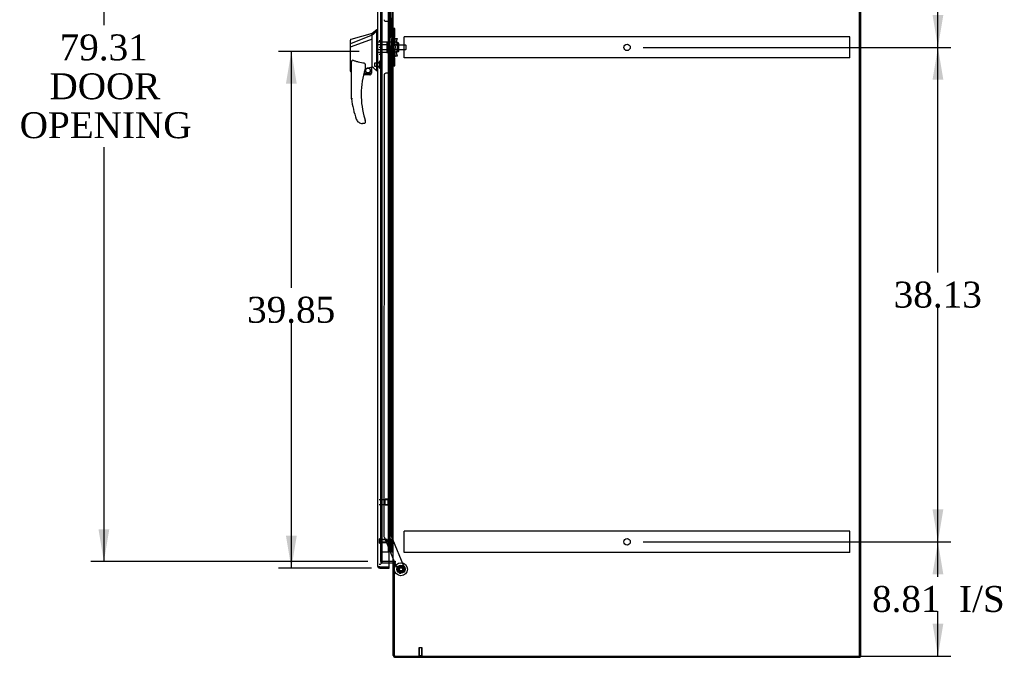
# Model space of a CAD drawing. Header units: inches. Extents: x 2 to 538, y -2 to 358.
# Tile 7 of 10: x 232 to 308, y 133 to 182. Entities that reach past the tile are written whole.
import ezdxf
from ezdxf.enums import TextEntityAlignment as Align
from ezdxf.lldxf.tags import DXFTag

# ---------------------------------------------------------------- set-up
doc = ezdxf.new("R2010")
doc.units = ezdxf.units.IN
doc.header["$MEASUREMENT"] = 0
for name, color, linetype in [('COM53964-5', 7, 'Continuous'), ('COM54746-78', 7, 'Continuous'), ('COM56673-6', 7, 'Continuous'), ('COM70220', 7, 'Continuous'), ('COM70838', 7, 'Continuous'), ('COM70839-6', 7, 'Continuous'), ('COM71199-6', 7, 'Continuous'), ('COM71208-9', 7, 'Continuous'), ('COM71209-10', 7, 'Continuous'), ('Default', 7, 'Continuous'), ('HAN13068', 7, 'Continuous'), ('HAN13068_NUT', 7, 'Continuous'), ('HAN13068_SCREW', 7, 'Continuous'), ('HAN_NUT', 7, 'Continuous'), ('NTS18147', 7, 'Continuous'), ('ROL87452', 7, 'Continuous'), ('RVT17786', 7, 'Continuous'), ('RVT19000', 7, 'Continuous'), ('SPC87322', 7, 'Continuous'), ('STD26122', 7, 'Continuous'), ('STD26258', 7, 'Continuous'), ('WAF25376', 7, 'Continuous'), ('WAM30038', 7, 'Continuous')]:
    doc.layers.add(name, color=color, linetype=linetype)
doc.styles.add('SEACAD_Times_New_Roman', font='times.ttf')
tags = doc.linetypes.add('HIDDEN2', pattern=[0.1875, 0.125, -0.0625]).pattern_tags.tags
tags[6:7] = [DXFTag(74, 4), DXFTag(75, 0), DXFTag(340, '0'), DXFTag(46, 0.0), DXFTag(50, 0.0), DXFTag(44, 0.0), DXFTag(45, 0.0)]
tags[4:5] = [DXFTag(74, 4), DXFTag(75, 0), DXFTag(340, '0'), DXFTag(46, 0.0), DXFTag(50, 0.0), DXFTag(44, 0.0), DXFTag(45, 0.0)]
doc.dimstyles.new('HAMMOND_(STH_-_540x360)', dxfattribs={"dimtxt": 2, "dimasz": 2.5, "dimexe": 1, "dimexo": 1, "dimgap": 0.5, "dimtad": 0, "dimtih": 1, "dimtoh": 1, "dimzin": 0, "dimdsep": 46, "dimtxsty": 'SEACAD_Times_New_Roman', "dimblk1": '_SE_FILLED', "dimblk2": '_SE_FILLED', "dimsah": 1, "dimcen": 1, "dimadec": 0, "dimazin": 0, "dimtfac": 0.8, "dimtofl": 0, "dimtmove": 0, "dimatfit": 3, "dimfxl": 1, "dimtolj": 1, "dimtzin": 0, "dimarcsym": 0})

# ---------------------------------------------------------------- blocks, each defined once
blk = doc.blocks.new('SE3')
at = {"layer": 'COM53964-5', "color": 7, "linetype": 'HIDDEN2'}
for p, q in [((261.968, 180.429), (261.968, 180.567)), ((296.343, 180.567), (261.968, 180.567)), ((261.968, 179.08), (261.968, 180.429)), ((296.343, 180.429), (296.343, 180.567)), ((296.343, 179.08), (296.343, 180.429)), ((261.968, 178.942), (261.968, 179.08)), ((296.343, 178.942), (261.968, 178.942)), ((296.343, 178.942), (296.343, 179.08)), ((261.968, 142.299), (261.968, 142.437)), ((296.343, 142.437), (261.968, 142.437)), ((261.968, 140.95), (261.968, 142.299)), ((296.343, 142.299), (296.343, 142.437)), ((296.343, 140.95), (296.343, 142.299)), ((261.968, 140.812), (261.968, 140.95)), ((296.343, 140.812), (261.968, 140.812)), ((296.343, 140.812), (296.343, 140.95))]:
    blk.add_line(p, q, dxfattribs=at)
for centre in [(279.155, 179.755), (279.155, 141.625)]:
    blk.add_circle(centre, 0.25, dxfattribs=at)
at = {"layer": 'COM54746-78', "color": 7, "linetype": 'HIDDEN2'}
for p, q in [((260.222, 140.862), (260.222, 218.862)), ((260.772, 140.862), (260.772, 218.862)), ((260.777, 218.871), (260.777, 140.862)), ((260.877, 140.862), (260.877, 218.871)), ((261.063, 140.862), (261.063, 218.862)), ((260.827, 181.862), (260.827, 182.862)), ((260.868, 181.862), (260.868, 182.862)), ((260.772, 181.862), (260.827, 181.862)), ((260.816, 181.862), (260.944, 181.862)), ((260.816, 180.862), (260.816, 181.862)), ((260.913, 180.862), (260.913, 181.862)), ((260.939, 181.862), (260.939, 180.862)), ((260.944, 180.862), (260.944, 181.862)), ((260.772, 180.862), (260.827, 180.862)), ((260.816, 180.862), (260.944, 180.862)), ((260.827, 179.862), (260.827, 180.862)), ((260.868, 179.862), (260.868, 180.862)), ((260.772, 179.862), (260.827, 179.862)), ((260.816, 179.862), (260.944, 179.862)), ((260.816, 178.862), (260.816, 179.862)), ((260.913, 178.862), (260.913, 179.862)), ((260.939, 179.862), (260.939, 178.862)), ((260.944, 178.862), (260.944, 179.862)), ((260.772, 178.862), (260.827, 178.862)), ((260.816, 178.862), (260.944, 178.862)), ((260.827, 177.862), (260.827, 178.862)), ((260.868, 177.862), (260.868, 178.862)), ((260.772, 177.862), (260.827, 177.862)), ((260.816, 177.862), (260.944, 177.862)), ((260.816, 176.862), (260.816, 177.862)), ((260.913, 176.862), (260.913, 177.862)), ((260.939, 177.862), (260.939, 176.862)), ((260.944, 176.862), (260.944, 177.862)), ((260.772, 176.862), (260.827, 176.862)), ((260.816, 176.862), (260.944, 176.862)), ((260.827, 175.862), (260.827, 176.862)), ((260.868, 175.862), (260.868, 176.862)), ((260.772, 175.862), (260.827, 175.862)), ((260.816, 175.862), (260.944, 175.862)), ((260.816, 174.862), (260.816, 175.862)), ((260.913, 174.862), (260.913, 175.862)), ((260.939, 175.862), (260.939, 174.862)), ((260.944, 174.862), (260.944, 175.862)), ((260.772, 174.862), (260.827, 174.862)), ((260.816, 174.862), (260.944, 174.862)), ((260.827, 173.862), (260.827, 174.862)), ((260.868, 173.862), (260.868, 174.862)), ((260.772, 173.862), (260.827, 173.862)), ((260.816, 173.862), (260.944, 173.862)), ((260.816, 172.862), (260.816, 173.862)), ((260.913, 172.862), (260.913, 173.862)), ((260.939, 173.862), (260.939, 172.862)), ((260.944, 172.862), (260.944, 173.862)), ((260.772, 172.862), (260.827, 172.862)), ((260.816, 172.862), (260.944, 172.862)), ((260.827, 171.862), (260.827, 172.862)), ((260.868, 171.862), (260.868, 172.862)), ((260.772, 171.862), (260.827, 171.862)), ((260.816, 171.862), (260.944, 171.862)), ((260.816, 170.862), (260.816, 171.862)), ((260.913, 170.862), (260.913, 171.862)), ((260.939, 171.862), (260.939, 170.862)), ((260.944, 170.862), (260.944, 171.862)), ((260.772, 170.862), (260.827, 170.862)), ((260.816, 170.862), (260.944, 170.862)), ((260.827, 169.862), (260.827, 170.862)), ((260.868, 169.862), (260.868, 170.862)), ((260.772, 169.862), (260.827, 169.862)), ((260.816, 169.862), (260.944, 169.862)), ((260.816, 168.862), (260.816, 169.862)), ((260.913, 168.862), (260.913, 169.862)), ((260.939, 169.862), (260.939, 168.862)), ((260.944, 168.862), (260.944, 169.862)), ((260.772, 168.862), (260.827, 168.862)), ((260.816, 168.862), (260.944, 168.862)), ((260.827, 167.862), (260.827, 168.862)), ((260.868, 167.862), (260.868, 168.862)), ((260.772, 167.862), (260.827, 167.862)), ((260.816, 167.862), (260.944, 167.862)), ((260.816, 166.862), (260.816, 167.862)), ((260.913, 166.862), (260.913, 167.862)), ((260.939, 167.862), (260.939, 166.862)), ((260.944, 166.862), (260.944, 167.862)), ((260.772, 166.862), (260.827, 166.862)), ((260.816, 166.862), (260.944, 166.862)), ((260.827, 165.862), (260.827, 166.862)), ((260.868, 165.862), (260.868, 166.862)), ((260.772, 165.862), (260.827, 165.862)), ((260.816, 165.862), (260.944, 165.862)), ((260.816, 164.862), (260.816, 165.862)), ((260.913, 164.862), (260.913, 165.862)), ((260.939, 165.862), (260.939, 164.862)), ((260.944, 164.862), (260.944, 165.862)), ((260.772, 164.862), (260.827, 164.862)), ((260.816, 164.862), (260.944, 164.862)), ((260.827, 163.862), (260.827, 164.862)), ((260.868, 163.862), (260.868, 164.862)), ((260.772, 163.862), (260.827, 163.862)), ((260.816, 163.862), (260.944, 163.862)), ((260.816, 162.862), (260.816, 163.862)), ((260.913, 162.862), (260.913, 163.862)), ((260.939, 163.862), (260.939, 162.862)), ((260.944, 162.862), (260.944, 163.862)), ((260.772, 162.862), (260.827, 162.862)), ((260.816, 162.862), (260.944, 162.862)), ((260.827, 161.862), (260.827, 162.862)), ((260.868, 161.862), (260.868, 162.862)), ((260.772, 161.862), (260.827, 161.862)), ((260.816, 161.862), (260.944, 161.862)), ((260.816, 160.862), (260.816, 161.862)), ((260.913, 160.862), (260.913, 161.862)), ((260.939, 161.862), (260.939, 160.862)), ((260.944, 160.862), (260.944, 161.862)), ((260.772, 160.862), (260.827, 160.862)), ((260.816, 160.862), (260.944, 160.862)), ((260.827, 159.862), (260.827, 160.862)), ((260.868, 159.862), (260.868, 160.862)), ((260.772, 159.862), (260.827, 159.862)), ((260.816, 159.862), (260.944, 159.862)), ((260.816, 158.862), (260.816, 159.862)), ((260.913, 158.862), (260.913, 159.862)), ((260.939, 159.862), (260.939, 158.862)), ((260.944, 158.862), (260.944, 159.862)), ((260.772, 158.862), (260.827, 158.862)), ((260.816, 158.862), (260.944, 158.862)), ((260.827, 157.862), (260.827, 158.862)), ((260.868, 157.862), (260.868, 158.862)), ((260.772, 157.862), (260.827, 157.862)), ((260.816, 157.862), (260.944, 157.862)), ((260.816, 156.862), (260.816, 157.862)), ((260.913, 156.862), (260.913, 157.862)), ((260.939, 157.862), (260.939, 156.862)), ((260.944, 156.862), (260.944, 157.862)), ((260.772, 156.862), (260.827, 156.862)), ((260.816, 156.862), (260.944, 156.862)), ((260.827, 155.862), (260.827, 156.862)), ((260.868, 155.862), (260.868, 156.862)), ((260.772, 155.862), (260.827, 155.862)), ((260.816, 155.862), (260.944, 155.862)), ((260.816, 154.862), (260.816, 155.862)), ((260.913, 154.862), (260.913, 155.862)), ((260.939, 155.862), (260.939, 154.862)), ((260.944, 154.862), (260.944, 155.862)), ((260.772, 154.862), (260.827, 154.862)), ((260.816, 154.862), (260.944, 154.862)), ((260.827, 153.862), (260.827, 154.862)), ((260.868, 153.862), (260.868, 154.862)), ((260.772, 153.862), (260.827, 153.862)), ((260.816, 153.862), (260.944, 153.862)), ((260.816, 152.862), (260.816, 153.862)), ((260.913, 152.862), (260.913, 153.862)), ((260.939, 153.862), (260.939, 152.862)), ((260.944, 152.862), (260.944, 153.862)), ((260.772, 152.862), (260.827, 152.862)), ((260.816, 152.862), (260.944, 152.862)), ((260.827, 151.862), (260.827, 152.862)), ((260.868, 151.862), (260.868, 152.862)), ((260.772, 151.862), (260.827, 151.862)), ((260.816, 151.862), (260.944, 151.862)), ((260.816, 150.862), (260.816, 151.862)), ((260.913, 150.862), (260.913, 151.862)), ((260.939, 151.862), (260.939, 150.862)), ((260.944, 150.862), (260.944, 151.862)), ((260.772, 150.862), (260.827, 150.862)), ((260.816, 150.862), (260.944, 150.862)), ((260.827, 149.862), (260.827, 150.862)), ((260.868, 149.862), (260.868, 150.862)), ((260.772, 149.862), (260.827, 149.862)), ((260.816, 149.862), (260.944, 149.862)), ((260.816, 148.862), (260.816, 149.862)), ((260.913, 148.862), (260.913, 149.862)), ((260.939, 149.862), (260.939, 148.862)), ((260.944, 148.862), (260.944, 149.862)), ((260.772, 148.862), (260.827, 148.862)), ((260.816, 148.862), (260.944, 148.862)), ((260.827, 147.862), (260.827, 148.862)), ((260.868, 147.862), (260.868, 148.862)), ((260.772, 147.862), (260.827, 147.862)), ((260.816, 147.862), (260.944, 147.862)), ((260.816, 146.862), (260.816, 147.862)), ((260.913, 146.862), (260.913, 147.862)), ((260.939, 147.862), (260.939, 146.862)), ((260.944, 146.862), (260.944, 147.862)), ((260.772, 146.862), (260.827, 146.862)), ((260.816, 146.862), (260.944, 146.862)), ((260.827, 145.862), (260.827, 146.862)), ((260.868, 145.862), (260.868, 146.862)), ((260.772, 145.862), (260.827, 145.862)), ((260.816, 145.862), (260.944, 145.862)), ((260.816, 144.862), (260.816, 145.862)), ((260.913, 144.862), (260.913, 145.862)), ((260.939, 145.862), (260.939, 144.862)), ((260.944, 144.862), (260.944, 145.862)), ((260.772, 144.862), (260.827, 144.862)), ((260.816, 144.862), (260.944, 144.862)), ((260.827, 143.862), (260.827, 144.862)), ((260.868, 143.862), (260.868, 144.862)), ((260.772, 143.862), (260.827, 143.862)), ((260.816, 143.862), (260.944, 143.862)), ((260.816, 142.862), (260.816, 143.862)), ((260.913, 142.862), (260.913, 143.862)), ((260.939, 143.862), (260.939, 142.862)), ((260.944, 142.862), (260.944, 143.862)), ((260.772, 142.862), (260.827, 142.862)), ((260.816, 142.862), (260.944, 142.862)), ((260.827, 141.862), (260.827, 142.862)), ((260.868, 141.862), (260.868, 142.862)), ((260.772, 141.862), (260.827, 141.862)), ((260.816, 140.862), (260.816, 141.862)), ((260.816, 141.862), (260.944, 141.862)), ((260.913, 140.862), (260.913, 141.862)), ((260.939, 141.862), (260.939, 140.862)), ((260.944, 140.862), (260.944, 141.862)), ((260.222, 140.862), (260.747, 140.862)), ((260.747, 140.862), (260.772, 140.862)), ((260.772, 140.862), (260.777, 140.862)), ((260.816, 140.862), (260.777, 140.862)), ((260.939, 140.862), (260.816, 140.862)), ((260.939, 140.862), (261.063, 140.862)), ((261.063, 140.862), (261.125, 140.862))]:
    blk.add_line(p, q, dxfattribs=at)
at = {"layer": 'COM56673-6', "color": 7, "linetype": 'HIDDEN2'}
blk.add_line((297.09, 132.818), (297.09, 222.688), dxfattribs=at)
at = {"layer": 'COM56673-6', "color": 7, "linetype": 'Continuous'}
for q in [(297.185, 222.688), (297.125, 132.818)]:
    blk.add_line((297.185, 132.818), q, dxfattribs=at)
at = {"layer": 'COM70220', "color": 7, "linetype": 'HIDDEN2'}
for p, q in [((260.283, 140.396), (260.283, 219.328)), ((260.283, 140.146), (260.283, 140.396))]:
    blk.add_line(p, q, dxfattribs=at)
blk.add_arc((260.033, 140.146), 0.25, 270, 0, dxfattribs=at)
at = {"layer": 'COM70838', "color": 7, "linetype": 'HIDDEN2'}
for p, q in [((261.015, 181.163), (261.015, 181.2)), ((261.015, 181.2), (261.14, 181.2)), ((261.015, 181.163), (261.015, 180.45)), ((261.14, 181.2), (261.14, 181.163)), ((261.14, 180.505), (261.14, 181.163)), ((261.015, 179.075), (261.015, 180.45)), ((261.015, 180.45), (261.073, 180.45)), ((261.073, 179.075), (261.073, 180.45)), ((261.073, 180.45), (261.198, 180.45)), ((261.198, 179.075), (261.198, 180.45)), ((261.301, 180.45), (261.198, 180.45)), ((261.201, 179.762), (261.282, 180.325)), ((261.282, 180.325), (261.301, 180.45)), ((261.301, 180.45), (261.427, 180.45)), ((261.327, 179.762), (261.409, 180.325)), ((261.427, 180.45), (261.409, 180.325)), ((261.282, 179.2), (261.201, 179.762)), ((261.409, 179.2), (261.327, 179.762)), ((261.073, 179.075), (261.015, 179.075)), ((261.015, 179.075), (261.015, 178.361)), ((261.198, 179.075), (261.073, 179.075)), ((261.14, 178.361), (261.14, 179.047)), ((261.198, 179.075), (261.301, 179.075)), ((261.301, 179.075), (261.282, 179.2)), ((261.427, 179.075), (261.301, 179.075)), ((261.409, 179.2), (261.427, 179.075)), ((261.015, 178.325), (261.015, 178.361)), ((261.14, 178.325), (261.015, 178.325)), ((261.14, 178.361), (261.14, 178.325))]:
    blk.add_line(p, q, dxfattribs=at)
for centre, start, end in [((261.257, 180.505), 180, 208.03984), ((261.257, 179.047), 166.45544, 180)]:
    blk.add_arc(centre, 0.117, start, end, dxfattribs=at)
at = {"layer": 'COM70839-6', "color": 7, "linetype": 'HIDDEN2'}
for p, q in [((260.953, 180.513), (260.94, 217.389)), ((260.547, 181.762), (260.758, 181.763)), ((260.883, 181.638), (260.883, 180.625)), ((260.883, 178.899), (260.883, 177.887)), ((260.953, 179.012), (260.94, 142.135)), ((260.758, 177.762), (260.547, 177.762)), ((260.422, 177.637), (260.408, 142.054)), ((260.418, 142.007), (261.208, 140.098)), ((260.94, 142.135), (262.039, 139.479)), ((261.221, 140.068), (261.549, 139.276)), ((261.972, 139.315), (261.712, 139.208))]:
    blk.add_line(p, q, dxfattribs=at)
at = {"layer": 'COM70839-6', "color": 7, "linetype": 'Continuous'}
blk.add_line((261.208, 140.098), (261.221, 140.068), dxfattribs=at)
at = {"layer": 'COM70839-6', "color": 7, "linetype": 'HIDDEN2'}
blk.add_circle((261.72, 139.515), 0.129, dxfattribs=at)
for centre, start, end in [((260.547, 181.887), 180.02117, 270.02117), ((260.758, 181.638), 0.02117, 90.02117), ((261.008, 180.625), 180.02117, 243.91729), ((261.008, 178.899), 116.08271, 179.97883), ((260.547, 177.637), 89.97883, 179.97883), ((260.758, 177.887), 269.97883, 359.97883), ((260.533, 142.054), 179.97883, 202.49083), ((261.664, 139.323), 202.49083, 292.49083), ((261.924, 139.431), 292.49083, 22.49083)]:
    blk.add_arc(centre, 0.125, start, end, dxfattribs=at)
at = {"layer": 'COM71199-6', "color": 7, "linetype": 'Continuous'}
for p, q in [((259.938, 139.739), (259.938, 219.985)), ((260.813, 139.691), (260.813, 220.033)), ((259.938, 139.739), (259.938, 139.739)), ((259.938, 139.739), (259.938, 139.739)), ((260.018, 139.691), (259.968, 139.652)), ((260.081, 139.691), (259.968, 139.691)), ((260.018, 139.691), (260.081, 139.691)), ((260.081, 139.691), (260.081, 139.691)), ((260.081, 139.691), (260.813, 139.691)), ((260.081, 139.691), (260.813, 139.691)), ((260.081, 139.596), (260.813, 139.596)), ((260.813, 139.596), (260.813, 139.691))]:
    blk.add_line(p, q, dxfattribs=at)
for start, end in [(180, 180.07617), (180.15607, 217.50359), (217.50359, 270)]:
    blk.add_arc((260.081, 139.739), 0.143, start, end, dxfattribs=at)
blk.add_open_spline([(259.968, 139.691), (259.958, 139.699), (259.951, 139.707), (259.943, 139.719), (259.941, 139.723), (259.939, 139.731), (259.938, 139.735), (259.938, 139.739)], degree=3, knots=[0, 0, 0, 0, 0.5, 0.5, 0.75, 0.75, 1, 1, 1, 1], dxfattribs=at)
at = {"layer": 'COM71208-9', "color": 7, "linetype": 'Continuous'}
for p, q in [((297.125, 132.818), (297.125, 222.688)), ((261.125, 140.098), (261.125, 219.408)), ((261.077, 140.098), (260.813, 140.098)), ((261.077, 140.098), (261.125, 140.098)), ((261.268, 140.098), (261.125, 140.098)), ((261.125, 140.068), (261.125, 140.068)), ((261.298, 140.068), (261.125, 140.068)), ((261.22, 140.068), (261.125, 140.068)), ((261.22, 132.818), (261.22, 140.068)), ((261.268, 140.098), (261.298, 140.098)), ((261.22, 132.818), (297.125, 132.818))]:
    blk.add_line(p, q, dxfattribs=at)
at = {"layer": 'COM71208-9', "color": 7, "linetype": 'HIDDEN2'}
for p, q in [((260.158, 140.098), (260.158, 219.408)), ((260.813, 140.098), (260.158, 140.098))]:
    blk.add_line(p, q, dxfattribs=at)
at = {"layer": 'COM71208-9', "color": 7, "linetype": 'Continuous'}
blk.add_arc((261.298, 140.083), 0.015, 270, 90, dxfattribs=at)
at = {"layer": 'COM71209-10', "color": 7, "linetype": 'HIDDEN2'}
for p, q in [((260.158, 140.098), (260.158, 140.003)), ((260.158, 140.003), (260.813, 140.003)), ((261.22, 140.068), (261.22, 140.068))]:
    blk.add_line(p, q, dxfattribs=at)
at = {"layer": 'COM71209-10', "color": 7, "linetype": 'Continuous'}
for p, q in [((260.813, 140.003), (261.077, 140.003)), ((261.125, 132.866), (261.125, 140.068)), ((261.268, 132.723), (297.125, 132.723)), ((297.125, 132.818), (297.125, 132.723))]:
    blk.add_line(p, q, dxfattribs=at)
for centre, radius, start, end in [((261.077, 139.955), 0.143, 52.20512, 90), ((261.077, 139.955), 0.048, 0, 90), ((261.268, 132.866), 0.143, 180, 270)]:
    blk.add_arc(centre, radius, start, end, dxfattribs=at)
at = {"layer": 'COM71209-10', "color": 7, "linetype": 'HIDDEN2'}
blk.add_arc((261.268, 132.866), 0.048, 180, 270, dxfattribs=at)
at = {"layer": 'HAN13068', "color": 7, "linetype": 'Continuous'}
for p, q in [((259.503, 180.812), (257.855, 180.371)), ((259.858, 181.112), (259.503, 180.812)), ((259.503, 180.7), (259.503, 180.812)), ((259.938, 181.112), (259.855, 181.112)), ((259.858, 181.112), (259.858, 181.01)), ((259.858, 180.951), (259.858, 181.01)), ((259.858, 180.864), (259.858, 180.951)), ((259.858, 178.374), (259.858, 180.864)), ((257.823, 180.019), (257.823, 180.316)), ((257.823, 180.046), (257.823, 180.062)), ((257.823, 179.785), (257.823, 180.019)), ((259.503, 180.7), (257.868, 180.044)), ((259.503, 180.386), (257.879, 179.783)), ((259.503, 180.553), (259.503, 180.7)), ((259.503, 180.459), (259.503, 180.553)), ((259.503, 180.386), (259.503, 180.459)), ((259.503, 178.501), (259.503, 180.386)), ((257.823, 177.913), (257.823, 179.785)), ((257.877, 179.783), (257.879, 179.783)), ((259.503, 178.355), (259.503, 178.501)), ((257.897, 177.854), (257.903, 177.856)), ((257.903, 175.779), (257.903, 178.45)), ((258.864, 177.762), (259.438, 177.762)), ((258.963, 178.369), (258.963, 178.106)), ((258.963, 178.12), (259.09, 178.149)), ((259.173, 178.168), (259.408, 178.223)), ((259.438, 178.226), (259.503, 178.242)), ((259.438, 178.226), (259.438, 178.227)), ((259.438, 178.227), (259.438, 177.762)), ((259.503, 178.242), (259.503, 178.355)), ((259.858, 177.969), (259.858, 178.374)), ((259.858, 177.944), (259.858, 177.969)), ((259.858, 177.942), (259.938, 177.942)), ((259.313, 177.637), (258.833, 177.637)), ((258.466, 173.977), (258.464, 173.975)), ((258.963, 174.125), (258.963, 173.947)), ((258.903, 173.887), (258.748, 173.887))]:
    blk.add_line(p, q, dxfattribs=at)
at = {"layer": 'HAN13068', "color": 7, "linetype": 'HIDDEN2'}
for p, q in [((260.64, 180.158), (259.938, 180.158)), ((260.64, 180.158), (260.64, 179.962)), ((260.64, 179.962), (259.938, 179.962)), ((260.64, 179.563), (259.938, 179.563)), ((260.64, 179.367), (259.938, 179.367)), ((260.64, 179.962), (260.64, 179.563)), ((260.765, 179.922), (260.64, 179.922)), ((260.765, 179.602), (260.64, 179.602)), ((260.64, 179.563), (260.64, 179.367)), ((260.765, 179.922), (260.765, 179.762)), ((260.765, 179.762), (260.765, 179.602)), ((262.1, 179.922), (261.14, 179.922)), ((261.14, 179.602), (262.1, 179.602)), ((262.1, 179.922), (262.1, 179.602)), ((262.13, 179.892), (262.1, 179.922)), ((262.1, 179.602), (262.13, 179.632)), ((262.13, 179.632), (262.13, 179.892)), ((260.063, 178.587), (259.938, 178.587)), ((259.938, 178.262), (260.063, 178.262))]:
    blk.add_line(p, q, dxfattribs=at)
at = {"layer": 'HAN13068', "color": 7, "linetype": 'Continuous'}
blk.add_circle((259.177, 177.966), 0.188, dxfattribs=at)
for centre, radius, start, end in [((257.883, 180.316), 0.06, 105.82399, 180.01847), ((257.868, 180.143), 0.361, 262.90649, 271.52325), ((265.067, 176.116), 6.417, 162.10501, 197.01016), ((258.903, 178.106), 0.06, 342.10501, 0), ((259.177, 177.966), 0.202, 115.2676, 90.89564), ((258.915, 179.094), 0.961, 280.53162, 285.63162), ((259.313, 177.762), 0.125, 310.5358, 346.11346), ((259.313, 177.762), 0.125, 346.11346, 0), ((223.092, 134.796), 56.686, 49.56494, 50.03473), ((259.313, 177.762), 0.125, 270, 310.5358), ((265.243, 176.715), 7.4, 187.26095, 199.71455), ((258.748, 174.387), 0.5, 199.71455, 235.43766), ((258.748, 174.387), 0.5, 235.43766, 270), ((258.903, 173.947), 0.06, 270, 0), ((258.903, 174.125), 0.06, 0, 17.89499)]:
    blk.add_arc(centre, radius, start, end, dxfattribs=at)
blk.add_ellipse((257.883, 177.913), major_axis=(0.06, 0), ratio=0.99816, start_param=3.130517, end_param=4.953484, dxfattribs=at)
blk.add_open_spline([(259.858, 181.01), (259.74, 180.907), (259.621, 180.803), (259.503, 180.7)], degree=3, dxfattribs=at)
for points, knots in [([(257.868, 180.044), (257.855, 180.043), (257.843, 180.04), (257.827, 180.03), (257.823, 180.025), (257.823, 180.019)], [0, 0, 0, 0, 0.5, 0.5, 1, 1, 1, 1]), ([(257.903, 178.45), (257.903, 178.507), (257.907, 178.565), (257.922, 178.65), (257.928, 178.678), (257.943, 178.719), (257.948, 178.733), (257.961, 178.751), (257.965, 178.756), (257.978, 178.764), (257.986, 178.765), (257.993, 178.762)], [0, 0, 0, 0, 0.5, 0.5, 0.75, 0.75, 0.875, 0.875, 0.9375, 0.9375, 1, 1, 1, 1]), ([(258.903, 178.524), (258.825, 178.534), (258.747, 178.547), (258.593, 178.577), (258.516, 178.594), (258.364, 178.633), (258.288, 178.656), (258.139, 178.705), (258.066, 178.733), (257.993, 178.762)], [0, 0, 0, 0, 0.25, 0.25, 0.5, 0.5, 0.75, 0.75, 1, 1, 1, 1]), ([(258.903, 178.524), (258.907, 178.523), (258.911, 178.522), (258.917, 178.518), (258.92, 178.515), (258.928, 178.507), (258.932, 178.501), (258.939, 178.488), (258.942, 178.481), (258.948, 178.468), (258.95, 178.461), (258.956, 178.44), (258.958, 178.426), (258.961, 178.405), (258.962, 178.398), (258.963, 178.383), (258.963, 178.376), (258.963, 178.369)], [0, 0, 0, 0, 0.0625, 0.0625, 0.125, 0.125, 0.25, 0.25, 0.375, 0.375, 0.5, 0.5, 0.75, 0.75, 0.875, 0.875, 1, 1, 1, 1]), ([(259.408, 178.223), (259.412, 178.224), (259.416, 178.225), (259.423, 178.226), (259.426, 178.227), (259.435, 178.228), (259.438, 178.228), (259.438, 178.227)], [0, 0, 0, 0, 0.25, 0.25, 0.5, 0.5, 1, 1, 1, 1]), ([(257.993, 175.785), (257.987, 175.785), (257.981, 175.784), (257.97, 175.784), (257.964, 175.783), (257.948, 175.782), (257.938, 175.782), (257.925, 175.781), (257.921, 175.781), (257.915, 175.78), (257.912, 175.78), (257.908, 175.78), (257.906, 175.78), (257.904, 175.779), (257.903, 175.779), (257.903, 175.779)], [0, 0, 0, 0, 0.125, 0.125, 0.25, 0.25, 0.5, 0.5, 0.625, 0.625, 0.75, 0.75, 0.875, 0.875, 1, 1, 1, 1]), ([(258.93, 174.238), (258.936, 174.221), (258.941, 174.204), (258.949, 174.178), (258.952, 174.17), (258.956, 174.158), (258.957, 174.154), (258.959, 174.149), (258.959, 174.147), (258.96, 174.145), (258.96, 174.144), (258.96, 174.144)], [0, 0, 0, 0, 0.5, 0.5, 0.75, 0.75, 0.875, 0.875, 0.9375, 0.9375, 1, 1, 1, 1])]:
    blk.add_open_spline(points, degree=3, knots=knots, dxfattribs=at)
at = {"layer": 'HAN13068_NUT', "color": 7, "linetype": 'HIDDEN2'}
for p, q in [((261.465, 180.146), (261.14, 180.146)), ((261.465, 180.146), (261.465, 180.05)), ((261.515, 180.095), (261.465, 180.095)), ((261.465, 180.05), (261.465, 179.954)), ((261.545, 179.46), (261.545, 180.065)), ((261.465, 179.954), (261.14, 179.954)), ((261.465, 179.57), (261.14, 179.57)), ((261.465, 179.378), (261.14, 179.378)), ((261.465, 179.954), (261.465, 179.762)), ((261.465, 179.762), (261.465, 179.57)), ((261.465, 179.57), (261.465, 179.474)), ((261.465, 179.474), (261.465, 179.378)), ((261.465, 179.43), (261.515, 179.43))]:
    blk.add_line(p, q, dxfattribs=at)
for centre, start, end in [((261.515, 180.065), 0, 90), ((261.515, 179.46), 270, 0)]:
    blk.add_arc(centre, 0.03, start, end, dxfattribs=at)
at = {"layer": 'HAN13068_SCREW', "color": 7, "linetype": 'HIDDEN2'}
for p, q in [((259.688, 178.54), (259.688, 178.308)), ((260.063, 178.54), (259.688, 178.54)), ((260.063, 178.687), (260.063, 178.162)), ((260.133, 178.687), (260.063, 178.687)), ((260.133, 178.687), (260.133, 178.162)), ((260.27, 178.617), (260.133, 178.617)), ((260.27, 178.424), (260.27, 178.617)), ((259.688, 178.308), (260.063, 178.308)), ((260.063, 178.162), (260.133, 178.162)), ((260.27, 178.424), (260.133, 178.424)), ((260.27, 178.232), (260.133, 178.232)), ((260.27, 178.232), (260.27, 178.424))]:
    blk.add_line(p, q, dxfattribs=at)
at = {"layer": 'HAN_NUT', "color": 7, "linetype": 'HIDDEN2'}
for p, q in [((260.033, 180.292), (260.248, 180.292)), ((260.248, 179.762), (260.248, 180.292)), ((260.033, 179.762), (260.248, 179.762)), ((260.033, 179.232), (260.248, 179.232)), ((260.248, 179.232), (260.248, 179.762))]:
    blk.add_line(p, q, dxfattribs=at)
at = {"layer": 'NTS18147', "color": 7, "linetype": 'HIDDEN2'}
for p, q in [((260.94, 145.186), (260.94, 145.191)), ((261.003, 145.191), (260.94, 145.191)), ((260.94, 145.186), (260.94, 144.998)), ((260.94, 145.186), (261.003, 145.186)), ((261.003, 145.186), (261.003, 145.191)), ((261.065, 145.038), (261.065, 145.092)), ((260.503, 144.471), (260.503, 144.911)), ((260.94, 144.911), (260.503, 144.911)), ((260.503, 144.471), (260.94, 144.471)), ((260.94, 144.998), (260.94, 144.88)), ((261.003, 144.998), (260.94, 144.998)), ((260.94, 144.88), (260.94, 144.502)), ((260.94, 144.88), (261.003, 144.88)), ((260.94, 144.502), (260.94, 144.385)), ((261.003, 144.502), (260.94, 144.502)), ((260.94, 144.385), (260.94, 144.196)), ((260.94, 144.385), (261.003, 144.385)), ((261.003, 144.88), (261.003, 144.998)), ((261.003, 144.385), (261.003, 144.502)), ((261.065, 144.29), (261.065, 144.345)), ((260.94, 144.196), (260.94, 144.191)), ((261.003, 144.196), (260.94, 144.196)), ((260.94, 144.191), (261.003, 144.191)), ((261.003, 144.196), (261.003, 144.191))]:
    blk.add_line(p, q, dxfattribs=at)
blk.add_arc((260.747, 144.691), 0.318, 323.63381, 36.36619, dxfattribs=at)
for centre, start_param, end_param in [((260.747, 145.092), 2.506883, 3.776302), ((260.747, 145.038), 2.506883, 3.141593), ((260.747, 144.345), 3.141593, 3.776302), ((260.747, 144.29), 2.506883, 3.776302)]:
    blk.add_ellipse(centre, major_axis=(-0.318, 0), ratio=0.5, start_param=start_param, end_param=end_param, dxfattribs=at)
at = {"layer": 'ROL87452', "color": 7, "linetype": 'HIDDEN2'}
for radius in [0.5, 0.206]:
    blk.add_circle((261.72, 139.515), radius, dxfattribs=at)
at = {"layer": 'RVT17786', "color": 7, "linetype": 'HIDDEN2'}
blk.add_circle((261.72, 139.515), 0.217, dxfattribs=at)
at = {"layer": 'RVT19000', "color": 7, "linetype": 'HIDDEN2'}
for p, q in [((260.803, 180.747), (260.803, 181.028)), ((261.015, 181.028), (260.803, 181.028)), ((260.803, 180.747), (261.015, 180.747)), ((261.14, 181.083), (261.015, 181.083)), ((261.14, 181.2), (261.14, 181.2)), ((261.253, 181.2), (261.14, 181.2)), ((261.253, 180.575), (261.253, 181.2)), ((261.015, 180.693), (261.14, 180.693)), ((261.14, 180.575), (261.253, 180.575)), ((260.803, 178.496), (260.803, 178.777)), ((261.015, 178.777), (260.803, 178.777)), ((260.803, 178.496), (261.015, 178.496)), ((261.14, 178.832), (261.015, 178.832)), ((261.253, 178.949), (261.14, 178.949)), ((261.253, 178.324), (261.253, 178.949)), ((261.015, 178.442), (261.14, 178.442)), ((261.14, 178.324), (261.14, 178.325)), ((261.14, 178.324), (261.253, 178.324))]:
    blk.add_line(p, q, dxfattribs=at)
at = {"layer": 'SPC87322', "color": 7, "linetype": 'HIDDEN2'}
for p, q in [((261.015, 180.155), (260.64, 180.155)), ((261.14, 180), (261.015, 180)), ((261.14, 179.99), (261.015, 179.99)), ((260.64, 179.37), (261.015, 179.37)), ((261.14, 179.535), (261.015, 179.535)), ((261.14, 179.525), (261.015, 179.525))]:
    blk.add_line(p, q, dxfattribs=at)
at = {"layer": 'STD26122', "color": 7, "linetype": 'HIDDEN2'}
for p, q in [((260.998, 144.876), (260.033, 144.876)), ((260.033, 144.506), (260.998, 144.506)), ((260.998, 144.876), (260.998, 144.506)), ((261.033, 144.841), (260.998, 144.876)), ((260.998, 144.506), (261.033, 144.541)), ((261.033, 144.541), (261.033, 144.841))]:
    blk.add_line(p, q, dxfattribs=at)
at = {"layer": 'STD26258', "color": 7, "linetype": 'HIDDEN2'}
for p, q in [((260.064, 141.847), (260.033, 141.847)), ((260.033, 141.535), (260.064, 141.535)), ((260.064, 141.535), (260.064, 141.847)), ((260.658, 141.816), (260.064, 141.816)), ((260.658, 141.785), (260.064, 141.785)), ((260.658, 141.597), (260.064, 141.597)), ((260.064, 141.566), (260.658, 141.566)), ((260.658, 141.566), (260.658, 141.816)), ((263.345, 133.443), (263.095, 133.443)), ((263.095, 133.443), (263.095, 132.849)), ((263.126, 133.443), (263.126, 132.849)), ((263.314, 133.443), (263.314, 132.849)), ((263.345, 132.849), (263.345, 133.443)), ((263.376, 132.849), (263.064, 132.849)), ((263.064, 132.849), (263.064, 132.818)), ((263.376, 132.818), (263.376, 132.849))]:
    blk.add_line(p, q, dxfattribs=at)
at = {"layer": 'WAF25376', "color": 7, "linetype": 'HIDDEN2'}
for radius in [0.315, 0.14]:
    blk.add_circle((261.72, 139.515), radius, dxfattribs=at)
at = {"layer": 'WAM30038', "color": 7, "linetype": 'HIDDEN2'}
for p, q in [((260.791, 145.066), (260.791, 144.316)), ((260.815, 145.066), (260.791, 145.066)), ((260.815, 145.066), (260.815, 144.316)), ((260.728, 144.865), (260.728, 144.919)), ((260.772, 144.893), (260.728, 144.865)), ((260.728, 144.84), (260.772, 144.868)), ((260.728, 144.865), (260.743, 144.852)), ((260.728, 144.709), (260.728, 144.84)), ((260.772, 144.709), (260.728, 144.709)), ((260.728, 144.542), (260.728, 144.674)), ((260.728, 144.674), (260.772, 144.674)), ((260.772, 144.514), (260.728, 144.542)), ((260.743, 144.53), (260.728, 144.517)), ((260.728, 144.463), (260.728, 144.517)), ((260.728, 144.517), (260.772, 144.489)), ((260.743, 144.852), (260.782, 144.877)), ((260.782, 144.506), (260.743, 144.53)), ((260.791, 144.316), (260.815, 144.316))]:
    blk.add_line(p, q, dxfattribs=at)
for centre, radius, start, end in [((260.207, 145.594), 0.85, 311.70584, 313.44931), ((260.773, 144.691), 0.0181, 1.77183, 93.07302), ((260.773, 144.692), 0.0182, 267.1609, 357.99424), ((260.204, 143.785), 0.854, 46.55474, 48.29011)]:
    blk.add_arc(centre, radius, start, end, dxfattribs=at)
for points, knots in [([(260.728, 144.919), (260.74, 144.931), (260.753, 144.942), (260.766, 144.954), (260.768, 144.956), (260.77, 144.958), (260.772, 144.959)], [0, 0, 0, 0, 0.858552, 0.858552, 0.858552, 1, 1, 1, 1]), ([(260.772, 144.423), (260.77, 144.425), (260.768, 144.427), (260.766, 144.428), (260.753, 144.44), (260.74, 144.451), (260.728, 144.463)], [0, 0, 0, 0, 0.141448, 0.141448, 0.141448, 1, 1, 1, 1]), ([(260.786, 144.898), (260.786, 144.898), (260.785, 144.898), (260.781, 144.898), (260.777, 144.896), (260.772, 144.893)], [0.4389304, 0.4389304, 0.4389304, 0.4389304, 0.5, 0.5, 1, 1, 1, 1]), ([(260.772, 144.868), (260.775, 144.87), (260.777, 144.871), (260.781, 144.875), (260.783, 144.877), (260.786, 144.881), (260.788, 144.884), (260.791, 144.889), (260.791, 144.891), (260.791, 144.893)], [0, 0, 0, 0, 0.25, 0.25, 0.5, 0.5, 0.75, 0.75, 1, 1, 1, 1]), ([(260.791, 144.489), (260.791, 144.491), (260.791, 144.494), (260.788, 144.499), (260.786, 144.501), (260.781, 144.508), (260.777, 144.511), (260.772, 144.514)], [0, 0, 0, 0, 0.25, 0.25, 0.5, 0.5, 1, 1, 1, 1]), ([(260.772, 144.489), (260.775, 144.488), (260.777, 144.487), (260.781, 144.485), (260.783, 144.484), (260.785, 144.484), (260.786, 144.484), (260.786, 144.484)], [0, 0, 0, 0, 0.25, 0.25, 0.5, 0.5, 0.5626015, 0.5626015, 0.5626015, 0.5626015])]:
    blk.add_open_spline(points, degree=3, knots=knots, dxfattribs=at)
blk = doc.blocks.new('DMBLK5492')
at = {"layer": 'Default', "linetype": 'Continuous'}
for points in [[(303.551, 139.125), (303.134, 141.625), (302.718, 139.125)], [(303.551, 135.318), (302.718, 135.318), (303.134, 132.818)]]:
    blk.add_hatch(color=7, dxfattribs=at).paths.add_polyline_path(points)
at = {"layer": 'Default', "color": 7, "linetype": 'Continuous'}
for p, q in [((280.405, 141.625), (304.134, 141.625)), ((303.134, 138.921), (303.134, 141.625)), ((303.134, 132.818), (303.134, 136.221)), ((280.173, 132.818), (304.134, 132.818))]:
    blk.add_line(p, q, dxfattribs=at)
at = {"layer": 'Default', "color": 7, "linetype": 'Continuous', "style": 'SEACAD_Times_New_Roman'}
for s, p in [('8.81', (298.05, 138.221)), ('I/S', (304.758, 138.221))]:
    blk.add_text(s, height=2, dxfattribs=at).set_placement(p, align=Align.TOP_LEFT)
blk = doc.blocks.new('_SE_FILLED')
at = {"color": 0}
blk.add_line((0, 0), (-1, 0), dxfattribs=at)
blk.add_solid([(0, 0), (-1, -0.1665), (-1, 0.1665), (0, 0)], dxfattribs=at)
blk = doc.blocks.new('DMBLK5493')
at = {"layer": 'Default', "linetype": 'Continuous'}
for points in [[(303.551, 177.255), (303.134, 179.755), (302.718, 177.255)], [(303.551, 144.125), (302.718, 144.125), (303.134, 141.625)]]:
    blk.add_hatch(color=7, dxfattribs=at).paths.add_polyline_path(points)
at = {"layer": 'Default', "color": 7, "linetype": 'Continuous'}
for p, q in [((280.405, 179.755), (304.134, 179.755)), ((303.134, 162.39), (303.134, 179.755)), ((303.134, 141.625), (303.134, 159.69)), ((280.405, 141.625), (304.134, 141.625))]:
    blk.add_line(p, q, dxfattribs=at)
at = {"layer": 'Default', "color": 7, "linetype": 'Continuous', "style": 'SEACAD_Times_New_Roman'}
blk.add_text('38.13', height=2, dxfattribs=at).set_placement((299.722, 161.69), align=Align.TOP_LEFT)
blk = doc.blocks.new('DMBLK5494')
at = {"layer": 'Default', "linetype": 'Continuous'}
for points in [[(303.551, 215.385), (303.134, 217.885), (302.718, 215.385)], [(303.551, 182.255), (302.718, 182.255), (303.134, 179.755)]]:
    blk.add_hatch(color=7, dxfattribs=at).paths.add_polyline_path(points)
at = {"layer": 'Default', "color": 7, "linetype": 'Continuous'}
for p, q in [((297.343, 217.885), (304.134, 217.885)), ((303.134, 200.52), (303.134, 217.885)), ((303.134, 179.755), (303.134, 197.82)), ((280.405, 179.755), (304.134, 179.755))]:
    blk.add_line(p, q, dxfattribs=at)
at = {"layer": 'Default', "color": 7, "linetype": 'Continuous', "style": 'SEACAD_Times_New_Roman'}
blk.add_text('38.13', height=2, dxfattribs=at).set_placement((299.722, 199.82), align=Align.TOP_LEFT)
blk = doc.blocks.new('DMBLK5509')
at = {"layer": 'Default', "linetype": 'Continuous'}
for points in [[(238.391, 216.908), (239.224, 216.908), (238.808, 219.408)], [(238.391, 142.598), (238.808, 140.098), (239.224, 142.598)]]:
    blk.add_hatch(color=7, dxfattribs=at).paths.add_polyline_path(points)
at = {"layer": 'Default', "color": 7, "linetype": 'Continuous'}
for p, q in [((259.618, 219.408), (237.808, 219.408)), ((238.808, 219.408), (238.808, 181.453)), ((238.808, 172.053), (238.808, 140.098)), ((259.158, 140.098), (237.808, 140.098))]:
    blk.add_line(p, q, dxfattribs=at)
at = {"layer": 'Default', "color": 7, "linetype": 'Continuous', "style": 'SEACAD_Times_New_Roman'}
for s, p in [('79.31', (235.395, 180.753)), ('DOOR', (234.613, 177.753)), ('OPENING', (232.315, 174.753))]:
    blk.add_text(s, height=2, dxfattribs=at).set_placement(p, align=Align.TOP_LEFT)
blk = doc.blocks.new('DMBLK5510')
at = {"layer": 'Default', "linetype": 'Continuous'}
for points in [[(252.849, 176.944), (253.683, 176.944), (253.266, 179.444)], [(252.849, 142.096), (253.266, 139.596), (253.683, 142.096)]]:
    blk.add_hatch(color=7, dxfattribs=at).paths.add_polyline_path(points)
at = {"layer": 'Default', "color": 7, "linetype": 'Continuous'}
for p, q in [((258.503, 179.444), (252.266, 179.444)), ((253.266, 161.22), (253.266, 179.444)), ((253.266, 139.596), (253.266, 158.52)), ((259.447, 139.596), (252.266, 139.596))]:
    blk.add_line(p, q, dxfattribs=at)
at = {"layer": 'Default', "color": 7, "linetype": 'Continuous', "style": 'SEACAD_Times_New_Roman'}
blk.add_text('39.85', height=2, dxfattribs=at).set_placement((249.854, 160.52), align=Align.TOP_LEFT)

msp = doc.modelspace()

# ---------------------------------------------------------------- block references
at = {"layer": 'Default'}
msp.add_blockref('SE3', (0, 0), dxfattribs=at)

# ---------------------------------------------------------------- dimensions: what is measured, and where the dimension line sits
at = {"layer": 'Default', "color": 7, "linetype": 'Continuous'}
for base, p1, p2, text, picture, middle, dimtype in [((238.808, 140.098), (260.618, 219.408), (261.077, 140.098), '\\A1;<>\\PDOOR\\XOPENING', 'DMBLK5509', (238.808, 179.753), 160), ((303.134, 217.885), (279.405, 179.755), (296.343, 217.885), '\\A1;<>', 'DMBLK5494', (303.134, 198.82), 160), ((253.266, 179.444), (260.447, 139.596), (259.503, 179.444), '\\A1;<>', 'DMBLK5510', (253.266, 159.52), 160), ((303.134, 141.625), (279.405, 141.625), (279.405, 179.755), '\\A1;<>', 'DMBLK5493', (303.134, 160.69), 161), ((303.134, 141.625), (279.173, 132.818), (279.405, 141.625), '\\A1;<> I/S', 'DMBLK5492', (303.134, 137.221), 160)]:
    dim = msp.add_linear_dim(base=base, p1=p1, p2=p2, angle=90, text=text, dimstyle='HAMMOND_(STH_-_540x360)', dxfattribs=at)
    dim.commit()
    dim.dimension.update_dxf_attribs({"geometry": picture, "text_midpoint": middle, "dimtype": dimtype})

doc.saveas('drawing.dxf')
